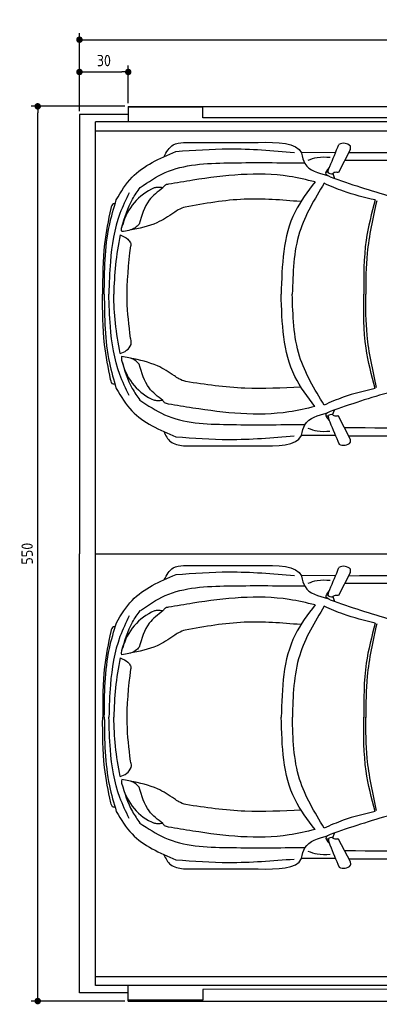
# Model space of a CAD drawing. Header units: millimetres. Extents: x 705 to 7297, y -72 to 6020.
# Tile 1 of 4: x 705 to 2918, y -33 to 6020. Entities that reach past the tile are written whole.
import ezdxf

# ---------------------------------------------------------------- set-up
doc = ezdxf.new("R2010")
doc.units = ezdxf.units.MM
doc.layers.get('0').update_dxf_attribs({"lineweight": 25})
doc.layers.add('4', color=3, linetype='Continuous', lineweight=25)
doc.layers.add('Car', color=10, linetype='Continuous', lineweight=25)
doc.styles.get("Standard").update_dxf_attribs({"font": 'ISOCP.SHX'})
doc.dimstyles.new('GEN-ISO$0', dxfattribs={"dimscale": 20, "dimtxt": 3.5, "dimasz": 2, "dimexe": 2, "dimexo": 1, "dimgap": 1.5, "dimtad": 1, "dimdec": 1, "dimlfac": 0.1, "dimdsep": 46, "dimtxsty": 'Standard', "dimblk": 'PUNKT', "dimcen": 2, "dimclrd": 256, "dimclre": 256, "dimclrt": 2, "dimadec": 0, "dimazin": 0, "dimtp": 0.1, "dimtm": 0.1, "dimtfac": 0.71, "dimtdec": 1, "dimtmove": 2, "dimatfit": 3, "dimldrblk": 'PUNKT', "dimfxl": 1, "dimtolj": 1, "dimarcsym": 0})

# ---------------------------------------------------------------- blocks, each defined once
blk = doc.blocks.new('PUNKT')
at = {"layer": '4', "color": 0, "linetype": 'ByBlock'}
blk.add_line((-0.5, 0), (-1, 0), dxfattribs=at)
at = {"layer": '4', "color": 0, "linetype": 'ByBlock', "const_width": 0.5}
blk.add_lwpolyline([(-0.25, 0, 1), (0.25, 0, 1)], format="xyb", close=True, dxfattribs=at)
blk = doc.blocks.new('*D5')
at = {"layer": '4', "lineweight": -2, "transparency": 16777216}
for p, q in [((1072.8, 5457.3), (1072.8, 5936.9)), ((6272.8, 5457.3), (6272.8, 5936.9)), ((1112.8, 5896.9), (6232.8, 5896.9))]:
    blk.add_line(p, q, dxfattribs=at)
at = {"layer": 'DEFPOINTS', "color": 0, "transparency": 16777216}
for p in [(6272.8, 5896.9), (1072.8, 5437.3), (6272.8, 5437.3)]:
    blk.add_point(p, dxfattribs=at)
at = {"layer": '4', "lineweight": -2, "transparency": 16777216, "xscale": 40, "yscale": 40, "zscale": 40, "rotation": 180}
blk.add_blockref('PUNKT', (1072.8, 5896.9), dxfattribs=at)
at = {"layer": '4', "lineweight": -2, "transparency": 16777216, "xscale": 40, "yscale": 40, "zscale": 40}
blk.add_blockref('PUNKT', (6272.8, 5896.9), dxfattribs=at)
at = {"layer": '4', "color": 2, "transparency": 16777216, "insert": (3672.8, 5973.9), "char_height": 70, "attachment_point": 5}
blk.add_mtext('\\A1;520', dxfattribs=at)
blk = doc.blocks.new('*D6')
at = {"layer": '4', "lineweight": -2, "transparency": 16777216}
for p, q in [((1072.8, 5457.3), (1072.8, 5738.4)), ((1112.8, 5698.4), (1332.8, 5698.4)), ((1372.8, 5507.3), (1372.8, 5738.4))]:
    blk.add_line(p, q, dxfattribs=at)
at = {"layer": 'DEFPOINTS', "color": 0, "transparency": 16777216}
for p in [(1372.8, 5698.4), (1372.8, 5487.3), (1072.8, 5437.3)]:
    blk.add_point(p, dxfattribs=at)
at = {"layer": '4', "lineweight": -2, "transparency": 16777216, "xscale": 40, "yscale": 40, "zscale": 40, "rotation": 180}
blk.add_blockref('PUNKT', (1072.8, 5698.4), dxfattribs=at)
at = {"layer": '4', "lineweight": -2, "transparency": 16777216, "xscale": 40, "yscale": 40, "zscale": 40}
blk.add_blockref('PUNKT', (1372.8, 5698.4), dxfattribs=at)
at = {"layer": '4', "color": 2, "transparency": 16777216, "insert": (1222.8, 5768.6), "char_height": 70, "attachment_point": 5}
blk.add_mtext('\\A1;30', dxfattribs=at)
blk = doc.blocks.new('*D4')
at = {"layer": '4', "lineweight": -2, "transparency": 16777216}
for p, q in [((1352.8, 5487.3), (775.9, 5487.3)), ((815.9, 27.3), (815.9, 5447.3)), ((1352.8, -12.7), (775.9, -12.7))]:
    blk.add_line(p, q, dxfattribs=at)
at = {"layer": 'DEFPOINTS', "color": 0, "transparency": 16777216}
for p in [(815.9, 5487.3), (1372.8, 5487.3), (1372.8, -12.7)]:
    blk.add_point(p, dxfattribs=at)
at = {"layer": '4', "lineweight": -2, "transparency": 16777216, "xscale": 40, "yscale": 40, "zscale": 40}
for p, rotation in [((815.9, 5487.3), 90), ((815.9, -12.7), 270)]:
    blk.add_blockref('PUNKT', p, dxfattribs=dict(at, rotation=rotation))
at = {"layer": '4', "color": 2, "transparency": 16777216, "insert": (750.9, 2737.3), "char_height": 70, "attachment_point": 5, "rotation": 90}
blk.add_mtext('\\A1;550', dxfattribs=at)

msp = doc.modelspace()

# ---------------------------------------------------------------- linework, layer by layer
for p, q in [((1372.77, 5487.27), (4772.77, 5487.27)), ((1372.77, 5487.27), (1372.77, 5392.27)), ((1832.77, 5481.27), (1372.77, 5481.27)), ((1372.77, 5463.27), (1372.77, 5453.27)), ((1372.77, 5453.27), (1372.77, 5392.27)), ((1832.77, 5415.77), (1832.77, 5481.27)), ((1832.77, 5453.27), (1832.77, 5463.27)), ((1832.77, 5415.77), (1832.77, 5453.27)), ((1372.77, 5437.27), (1072.77, 5437.27)), ((1072.77, 5437.27), (1072.77, 2737.27)), ((1171.72, 82.27), (1171.72, 5392.27)), ((4551.18, 5392.27), (1171.72, 5392.27)), ((4122.71, 5418.71), (1832.77, 5415.77)), ((1858.41, 5415.77), (1859.07, 5415.77)), ((1171.72, 5337.27), (6020.52, 5337.27)), ((1072.77, 37.27), (1072.77, 2737.27)), ((1171.67, 2737.27), (6251.55, 2737.27)), ((1171.72, 137.27), (6020.52, 137.27)), ((4551.18, 82.27), (1171.72, 82.27)), ((1372.77, 21.27), (1372.77, 82.27)), ((1372.77, -12.73), (1372.77, 82.27)), ((4122.71, 61.71), (1832.77, 58.77)), ((1372.77, 37.27), (1072.77, 37.27)), ((1372.77, 11.27), (1372.77, 21.27)), ((1832.77, 58.77), (1832.77, 21.27)), ((1832.77, 58.77), (1832.77, -6.73)), ((1832.77, 21.27), (1832.77, 11.27)), ((1858.41, 58.77), (1859.07, 58.77)), ((1832.77, -6.73), (1372.77, -6.73)), ((1372.77, -12.73), (4772.77, -12.73))]:
    msp.add_line(p, q)
at = {"layer": 'Car'}
for p, q in [((2738.73, 5220.85), (2665.58, 5080.88)), ((2646.79, 5203.13), (2438.56, 5201.16)), ((2421.15, 5139.95), (2457.15, 5140.33)), ((2605.38, 5081.29), (2590.35, 5082)), ((2630.88, 5074.13), (2642.3, 5044.18)), ((2604.74, 3583.69), (2589.96, 3583.27)), ((2630.25, 3590.92), (2641.3, 3619.82)), ((2739.21, 3443.17), (2666.05, 3583.15)), ((2418.67, 3531.25), (2460.73, 3532.22)), ((2645.26, 3463.9), (2437.82, 3464.06)), ((2647.15, 2602.76), (2438.92, 2600.79)), ((2739.1, 2620.49), (2665.94, 2480.51)), ((2421.51, 2539.58), (2457.51, 2539.97)), ((2605.74, 2480.93), (2590.72, 2481.63)), ((2631.25, 2473.77), (2642.66, 2443.82)), ((2605.1, 983.32), (2590.32, 982.91)), ((2630.62, 990.55), (2641.66, 1019.46)), ((2739.57, 842.81), (2666.41, 982.79)), ((2419.03, 930.89), (2461.09, 931.86)), ((2645.62, 863.53), (2438.18, 863.69))]:
    msp.add_line(p, q, dxfattribs=at)
for centre, radius, start, end in [((2697.52, 5201.9), 58.46, 43.102017, 119.182295), ((2684.96, 5235.29), 55.62, 344.910428, 6.765274), ((4698.79, 10890.22), 6197.21, 250.355167, 254.006031), ((1667.23, 4673.98), 339.38, 113.265934, 165.55597), ((1303.82, 4061.88), 94.99, 281.223172, 335.902527), ((1666.95, 3991.88), 339.38, 194.395412, 246.685449), ((4693.22, -2226.93), 6197.21, 105.945352, 109.596216), ((2697.99, 3462.12), 58.46, 240.817705, 316.897983), ((2685.44, 3428.73), 55.62, 353.234726, 15.089572), ((2697.88, 2601.54), 58.46, 43.102017, 119.182295), ((2685.32, 2634.93), 55.62, 344.910428, 6.765274), ((4699.15, 8289.86), 6197.21, 250.355167, 254.006031), ((1667.6, 2073.62), 339.38, 113.265934, 165.55597), ((1304.18, 1461.52), 94.99, 281.223172, 335.902527), ((1667.31, 1391.52), 339.38, 194.395412, 246.685449), ((4693.58, -4827.29), 6197.21, 105.945352, 109.596216), ((2698.35, 861.76), 58.46, 240.817705, 316.897983), ((2685.8, 828.37), 55.62, 353.234726, 15.089572)]:
    msp.add_arc(centre, radius, start, end, dxfattribs=at)
for points in [[(1712.95, 5265.72), (2172.76, 5265.91)], [(1299.34, 4913.18), (1396.23, 5050.87), (1666.5, 5209.81)], [(1592.95, 5177.04), (1649.52, 5249.84), (1712.95, 5265.72)], [(1666.5, 5209.81), (1991.85, 5225.92), (2395.05, 5204.4)], [(2612.59, 5116.89), (2669.01, 5252.94)], [(2438.56, 5201.16), (2438.74, 5200.46), (2438.84, 5199.29)], [(2438.84, 5199.29), (2460.14, 5135), (2598.58, 5061.78)], [(2478.92, 5156.04), (2535.47, 5173.1), (2614.78, 5174.41)], [(5275.2, 5051.51), (4626.11, 5110.45), (2710.51, 5154.67)], [(1447.09, 4989.15), (1599.24, 5079.67), (1985.96, 5139.72), (2421.15, 5139.95)], [(2522.33, 5023.11), (2362.46, 5056.22), (1769.95, 5033.1), (1620.7, 5008.75)], [(2615.35, 5053.73), (2590.04, 5070.44), (2610.94, 5110.99)], [(2630.88, 5074.13), (2626.77, 5070.65), (2623.9, 5070.24)], [(2653.41, 5081.67), (2638.72, 5079.59), (2630.88, 5074.13)], [(1333.15, 4742.68), (1399.1, 4917.15), (1445.83, 4987.8)], [(1585.95, 4986.3), (1501.81, 4909.9), (1440.36, 4763.64)], [(1585.95, 4986.3), (1553.66, 4988.73), (1533.18, 4985.76)], [(1620.7, 5008.75), (1597.01, 5000.54), (1585.95, 4986.3)], [(2522.33, 5023.11), (2398.99, 4838.55), (2313.56, 4332.14)], [(2578.75, 5014.11), (2427.37, 4714.52), (2382.17, 4332.07)], [(2892.07, 4911.56), (2696.24, 4965.83), (2578.75, 5014.11)], [(1225.35, 4333.33), (1257.21, 4755.62), (1299.34, 4913.18)], [(1378.45, 4955.84), (1321.71, 4827.91), (1262.88, 4531.95), (1253.65, 4333.21)], [(2432.49, 4901.68), (2086.54, 4916.08), (1723.3, 4868.33)], [(2892.07, 4911.56), (2836.6, 4664.53), (2821.8, 4331.63)], [(2901.24, 4906.49), (2842.68, 4583.81), (2834, 4331.62)], [(1264.98, 4859.09), (1226.93, 4642.11), (1215.19, 4333.55)], [(1291.72, 4887.27), (1282.28, 4887.28), (1264.98, 4859.09)], [(1723.3, 4868.33), (1680.92, 4851.01), (1653.35, 4832.56)], [(1653.35, 4832.56), (1549.75, 4771.98), (1381.86, 4725.49)], [(1332.49, 4716.84), (1331.32, 4730.91), (1338.58, 4758.64)], [(1440.36, 4763.64), (1415.82, 4740.93), (1332.49, 4716.84)], [(1322.62, 4697.46), (1294.14, 4512.1), (1283.47, 4333.18)], [(1322.62, 4697.46), (1370.67, 4670.3), (1386.77, 4648.03)], [(1386.7, 4062.95), (1366.01, 4295.42), (1388.25, 4629.18)], [(1386.77, 4648.03), (1388.76, 4642.15), (1388.25, 4629.18)], [(1264.53, 3807.12), (1226.67, 4024.13), (1215.19, 4332.69)], [(1225.35, 4332.91), (1256.85, 3910.59), (1298.85, 3753)], [(1377.93, 3710.27), (1321.29, 3838.25), (1262.71, 4134.26), (1253.65, 4333)], [(1322.31, 3968.7), (1293.99, 4154.08), (1283.47, 4333.01)], [(2521.74, 3642.03), (2398.56, 3826.7), (2313.57, 4333.17)], [(2578.17, 3650.98), (2427.05, 3950.7), (2382.17, 4333.18)], [(2891.58, 3753.27), (2836.32, 4000.34), (2821.8, 4333.25)], [(2900.76, 3758.33), (2842.47, 4081.06), (2834, 4333.26)], [(1390.54, 4023.1), (1391.73, 4031.17), (1386.7, 4062.95)], [(1332.17, 3949.31), (1330.99, 3935.24), (1338.22, 3907.51)], [(1439.99, 3902.42), (1415.47, 3925.15), (1332.17, 3949.31)], [(1656.56, 3830.93), (1552.96, 3891.5), (1385.14, 3939.56)], [(1331.93, 3927.17), (1397.88, 3752.7), (1444.61, 3682.05)], [(1585.4, 3679.63), (1501.32, 3756.1), (1439.99, 3902.42)], [(1726.52, 3795.15), (1684.13, 3812.47), (1656.56, 3830.93)], [(1291.25, 3778.91), (1281.81, 3778.92), (1264.53, 3807.12)], [(1298.85, 3753), (1395.63, 3615.23), (1665.75, 3456.05)], [(2435.7, 3761.8), (2089.75, 3754.46), (1726.52, 3795.15)], [(2891.58, 3753.27), (2695.7, 3699.16), (2578.17, 3650.98)], [(1444.61, 3682.05), (1596.76, 3591.52), (1983.47, 3531.48), (2418.67, 3531.25)], [(1585.4, 3679.63), (1553.1, 3677.23), (1532.63, 3680.21)], [(1620.13, 3657.16), (1596.44, 3665.39), (1585.4, 3679.63)], [(2521.74, 3642.03), (2361.84, 3609.06), (1769.35, 3632.68), (1620.13, 3657.16)], [(2438.11, 3465.92), (2459.46, 3530.19), (2597.96, 3603.29)], [(2614.74, 3611.33), (2589.41, 3594.65), (2610, 3555.59)], [(2631.36, 3589.89), (2627.24, 3593.38), (2624.38, 3593.78)], [(2653.89, 3582.35), (2639.2, 3584.44), (2631.36, 3589.89)], [(5274.59, 3611.29), (4625.45, 3552.91), (2709.81, 3510.31)], [(2613.06, 3547.14), (2669.49, 3411.09)], [(1592.11, 3488.08), (1632.25, 3426.19), (1712.16, 3400.11)], [(1665.75, 3456.05), (1991.1, 3439.67), (2394.31, 3460.84)], [(2437.82, 3464.06), (2438, 3464.75), (2438.11, 3465.92)], [(2478.22, 3509.14), (2534.75, 3492.03), (2614.06, 3490.66)], [(1712.16, 3400.11), (2171.97, 3399.53)], [(1593.32, 2576.68), (1649.88, 2649.48), (1713.31, 2665.36)], [(1713.31, 2665.36), (2173.12, 2665.54)], [(1299.7, 2312.81), (1396.6, 2450.51), (1666.86, 2609.45)], [(1666.86, 2609.45), (1992.22, 2625.56), (2395.41, 2604.04)], [(2612.95, 2516.52), (2669.38, 2652.58)], [(2438.92, 2600.79), (2439.1, 2600.1), (2439.21, 2598.92)], [(2439.21, 2598.92), (2460.51, 2534.64), (2598.95, 2461.42)], [(2479.28, 2555.68), (2535.83, 2572.74), (2615.14, 2574.04)], [(5275.57, 2451.15), (4626.48, 2510.09), (2710.87, 2554.31)], [(1447.46, 2388.78), (1599.61, 2479.31), (1986.32, 2539.35), (2421.51, 2539.58)], [(2522.69, 2422.75), (2362.82, 2455.85), (1770.31, 2432.73), (1621.06, 2408.39)], [(2615.72, 2453.36), (2590.4, 2470.07), (2611.31, 2510.63)], [(2522.69, 2422.75), (2399.35, 2238.19), (2313.93, 1731.78)], [(2631.25, 2473.77), (2627.13, 2470.29), (2624.26, 2469.88)], [(2653.78, 2481.31), (2639.08, 2479.22), (2631.25, 2473.77)], [(1333.51, 2142.31), (1399.46, 2316.79), (1446.19, 2387.44)], [(1586.31, 2385.94), (1502.17, 2309.54), (1440.72, 2163.27)], [(1586.31, 2385.94), (1554.02, 2388.37), (1533.54, 2385.4)], [(1621.06, 2408.39), (1597.37, 2400.18), (1586.31, 2385.94)], [(2579.11, 2413.75), (2427.73, 2114.16), (2382.53, 1731.71)], [(2892.44, 2311.2), (2696.6, 2365.47), (2579.11, 2413.75)], [(1225.71, 1732.97), (1257.57, 2155.26), (1299.7, 2312.81)], [(1378.82, 2355.48), (1322.07, 2227.55), (1263.24, 1931.59), (1254.01, 1732.85)], [(2432.85, 2301.32), (2086.9, 2315.71), (1723.67, 2267.97)], [(2892.44, 2311.2), (2836.96, 2064.17), (2822.16, 1731.27)], [(2901.6, 2306.13), (2843.05, 1983.44), (2834.36, 1731.26)], [(1265.34, 2258.73), (1227.29, 2041.75), (1215.55, 1733.19)], [(1292.08, 2286.91), (1282.64, 2286.91), (1265.34, 2258.73)], [(1723.67, 2267.97), (1681.28, 2250.65), (1653.71, 2232.19)], [(1653.71, 2232.19), (1550.11, 2171.62), (1382.22, 2125.13)], [(1332.86, 2116.48), (1331.69, 2130.55), (1338.94, 2158.27)], [(1440.72, 2163.27), (1416.18, 2140.56), (1332.86, 2116.48)], [(1322.98, 2097.09), (1294.51, 1911.74), (1283.84, 1732.82)], [(1322.98, 2097.09), (1371.03, 2069.93), (1387.13, 2047.66)], [(1387.06, 1462.58), (1366.37, 1695.06), (1388.61, 2028.82)], [(1387.13, 2047.66), (1389.12, 2041.79), (1388.61, 2028.82)], [(1264.9, 1206.75), (1227.03, 1423.76), (1215.55, 1732.33)], [(1225.71, 1732.55), (1257.21, 1310.23), (1299.21, 1152.64)], [(1378.29, 1109.91), (1321.65, 1237.89), (1263.07, 1533.9), (1254.01, 1732.64)], [(1322.67, 1368.34), (1294.35, 1553.72), (1283.84, 1732.65)], [(2522.1, 1041.67), (2398.92, 1226.33), (2313.93, 1732.81)], [(2578.53, 1050.62), (2427.41, 1350.34), (2382.53, 1732.82)], [(2891.94, 1152.9), (2836.68, 1399.98), (2822.16, 1732.89)], [(2901.12, 1157.96), (2842.83, 1480.7), (2834.36, 1732.89)], [(1390.9, 1422.73), (1392.09, 1430.81), (1387.06, 1462.58)], [(1332.53, 1348.95), (1331.35, 1334.88), (1338.58, 1307.15)], [(1440.35, 1302.06), (1415.84, 1324.79), (1332.53, 1348.95)], [(1656.92, 1230.56), (1553.33, 1291.14), (1385.5, 1339.2)], [(1332.3, 1326.81), (1398.25, 1152.34), (1444.97, 1081.68)], [(1585.76, 1079.27), (1501.68, 1155.74), (1440.35, 1302.06)], [(1726.88, 1194.79), (1684.49, 1212.11), (1656.92, 1230.56)], [(1291.61, 1178.55), (1282.17, 1178.55), (1264.9, 1206.75)], [(1299.21, 1152.64), (1395.99, 1014.86), (1666.12, 855.69)], [(2436.06, 1161.44), (2090.11, 1154.1), (1726.88, 1194.79)], [(2891.94, 1152.9), (2696.07, 1098.8), (2578.53, 1050.62)], [(1444.97, 1081.68), (1597.12, 991.16), (1983.84, 931.12), (2419.03, 930.89)], [(1585.76, 1079.27), (1553.46, 1076.87), (1532.99, 1079.85)], [(1620.49, 1056.79), (1596.8, 1065.02), (1585.76, 1079.27)], [(2522.1, 1041.67), (2362.2, 1008.7), (1769.71, 1032.32), (1620.49, 1056.79)], [(2438.47, 865.56), (2459.83, 929.83), (2598.33, 1002.93)], [(2615.1, 1010.97), (2589.78, 994.28), (2610.36, 955.23)], [(2631.72, 989.53), (2627.6, 993.01), (2624.74, 993.42)], [(2654.25, 981.99), (2639.56, 984.08), (2631.72, 989.53)], [(5274.95, 1010.93), (4625.81, 952.54), (2710.17, 909.95)], [(2478.58, 908.77), (2535.11, 891.67), (2614.43, 890.29)], [(2613.42, 946.78), (2669.85, 810.72)], [(1592.47, 887.72), (1632.62, 825.83), (1712.52, 799.75)], [(1666.12, 855.69), (1991.46, 839.31), (2394.67, 860.48)], [(2438.18, 863.69), (2438.37, 864.39), (2438.47, 865.56)], [(1712.52, 799.75), (2172.33, 799.17)]]:
    msp.add_spline(points, degree=3, dxfattribs=at)
for points in [[(2172.76, 5265.91), (2291.63, 5266.54), (2410.49, 5267.18), (2438.56, 5201.16)], [(2710.51, 5154.67), (2708.31, 5154.21), (2706.11, 5153.76), (2703.91, 5153.29)], [(2709.81, 3510.31), (2707.61, 3510.77), (2705.41, 3511.23), (2703.42, 3511.65)], [(2171.97, 3399.53), (2290.83, 3398.79), (2409.7, 3398.06), (2437.82, 3464.06)], [(2173.12, 2665.54), (2291.99, 2666.18), (2410.86, 2666.82), (2438.92, 2600.79)], [(2710.87, 2554.31), (2708.67, 2553.85), (2706.47, 2553.39), (2704.27, 2552.93)], [(2710.17, 909.95), (2707.97, 910.41), (2705.77, 910.87), (2703.78, 911.29)], [(2172.33, 799.17), (2291.2, 798.43), (2410.06, 797.69), (2438.18, 863.69)]]:
    msp.add_open_spline(points, degree=3, dxfattribs=at)
for points, knots in [([(2729.14, 5202.49), (3078.83, 5204.02), (3644.3, 5205.85), (4209.77, 5203.07), (4425.55, 5201.67)], [30.8675023, 30.8675023, 30.8675023, 30.8675023, 135.7738464, 200.5104278, 200.5104278, 200.5104278, 200.5104278]), ([(2729.12, 3462.47), (3073.85, 3460.66), (3641.44, 3458.33), (4209.03, 3460.64), (4424.81, 3461.85)], [30.2317921, 30.2317921, 30.2317921, 30.2317921, 135.7738464, 200.5104278, 200.5104278, 200.5104278, 200.5104278]), ([(2729.5, 2602.13), (3079.19, 2603.66), (3644.66, 2605.49), (4210.13, 2602.71), (4425.91, 2601.31)], [30.8675023, 30.8675023, 30.8675023, 30.8675023, 135.7738464, 200.5104278, 200.5104278, 200.5104278, 200.5104278]), ([(2729.48, 862.11), (3074.21, 860.3), (3641.8, 857.97), (4209.39, 860.27), (4425.18, 861.49)], [30.2317921, 30.2317921, 30.2317921, 30.2317921, 135.7738464, 200.5104278, 200.5104278, 200.5104278, 200.5104278])]:
    msp.add_open_spline(points, degree=3, knots=knots, dxfattribs=at)
for points, end_tangent in [([(2623.9, 5070.24), (2607.04, 5075.54), (2612.59, 5116.89)], (0.3266411, 0.9451485)), ([(2665.58, 5080.88), (2661.25, 5079.99), (2653.41, 5081.67)], (-0.9939709, -0.1096446)), ([(2624.38, 3593.78), (2607.52, 3588.49), (2613.06, 3547.14)], (0.3266411, -0.9451485)), ([(2666.05, 3583.15), (2661.72, 3584.04), (2653.89, 3582.35)], (-0.9939709, 0.1096446)), ([(2624.26, 2469.88), (2607.4, 2475.18), (2612.95, 2516.52)], (0.3266411, 0.9451485)), ([(2665.94, 2480.51), (2661.61, 2479.62), (2653.78, 2481.31)], (-0.9939709, -0.1096446)), ([(2624.74, 993.42), (2607.88, 988.12), (2613.42, 946.78)], (0.3266411, -0.9451485)), ([(2666.41, 982.79), (2662.08, 983.68), (2654.25, 981.99)], (-0.9939709, 0.1096446))]:
    msp.add_spline(points, degree=3, dxfattribs=dict(at, end_tangent=end_tangent))

# ---------------------------------------------------------------- dimensions: what is measured, and where the dimension line sits
at = {"layer": '4'}
dim = msp.add_linear_dim(base=(6272.78, 5896.87), p1=(1072.77, 5437.27), p2=(6272.78, 5437.27), dimstyle='GEN-ISO$0', override={"dimtad": 3}, dxfattribs=at)
dim.commit()
dim.dimension.update_dxf_attribs({"geometry": '*D5', "text_midpoint": (3672.78, 5973.95), "dimtype": 160})
dim = msp.add_linear_dim(base=(1372.77, 5698.39), p1=(1072.77, 5437.27), p2=(1372.77, 5487.27), dimstyle='GEN-ISO$0', dxfattribs=at)
dim.commit()
dim.dimension.update_dxf_attribs({"geometry": '*D6', "text_midpoint": (1222.77, 5768.56), "dimtype": 160})
dim = msp.add_linear_dim(base=(815.85, 5487.27), p1=(1372.77, -12.73), p2=(1372.77, 5487.27), angle=90, dimstyle='GEN-ISO$0', dxfattribs=at)
dim.commit()
dim.dimension.update_dxf_attribs({"geometry": '*D4', "text_midpoint": (750.85, 2737.27)})

doc.saveas('drawing.dxf')
